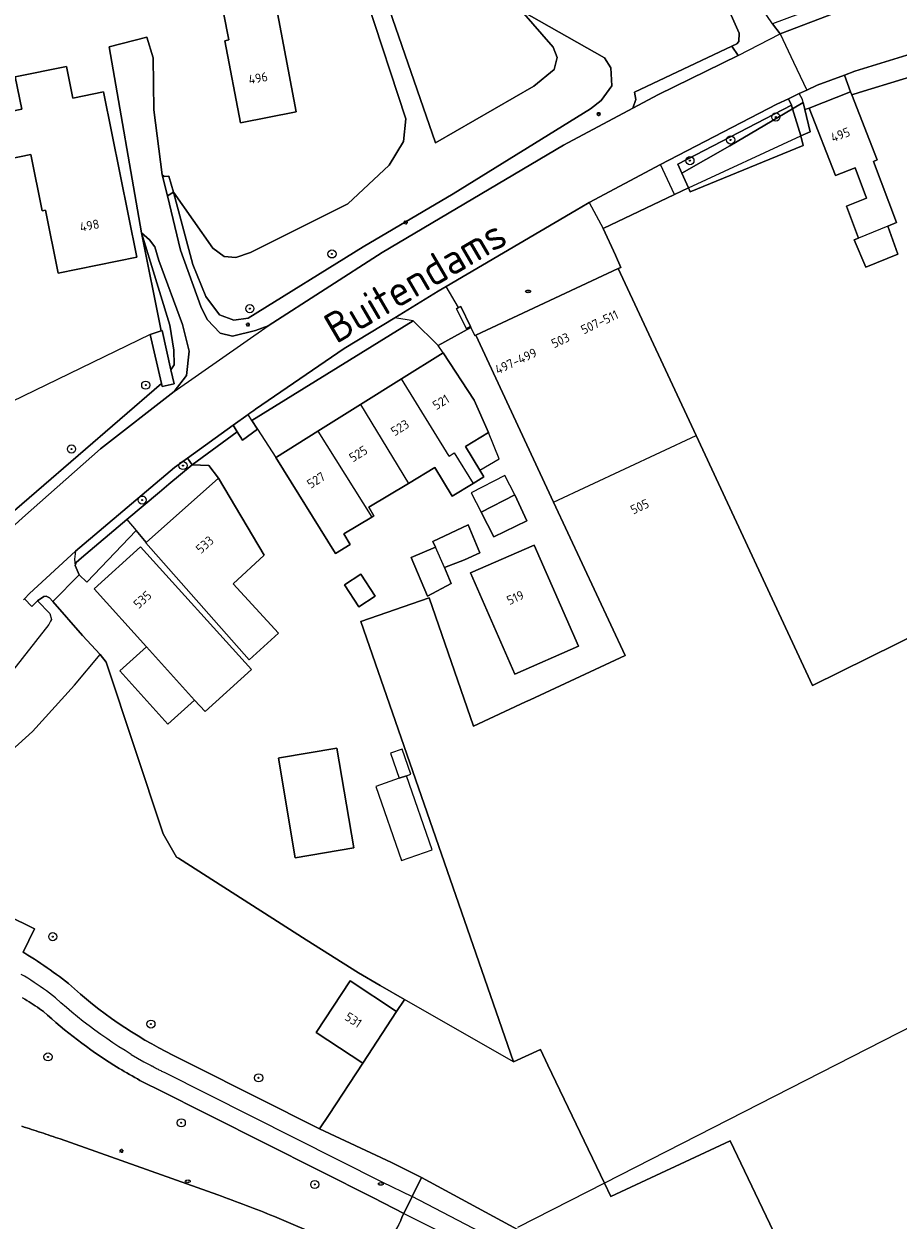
# Model space of a CAD drawing. Header units: metres. Extents: x 92650 to 117222, y 425801 to 461092.
# Tile 33 of 146: x 115026 to 115112, y 426235 to 426353. Entities that reach past the tile are written whole.
import ezdxf
from ezdxf.enums import TextEntityAlignment as Align

# ---------------------------------------------------------------- set-up
doc = ezdxf.new("R2010")
doc.units = ezdxf.units.M
doc.layers.get('0').update_dxf_attribs({"color": 253, "linetype": 'CONTINUOUS', "lineweight": 15})
for name, color, linetype, lineweight in [('B-WE-GR-BOOM-S', 253, 'CONTINUOUS', 15), ('B-WE-GW-TALUD_KRUIN-G', 253, 'CONTINUOUS', 15), ('B-WE-IE-MEUBILAIR-S', 253, 'CONTINUOUS', 15), ('B-WE-KW-KUNSTWERK_DUIKER-G', 253, 'CONTINUOUS', 15), ('B-WE-OG-BEBOUWING-GV', 253, 'CONTINUOUS', 15), ('B-WE-OG-BEBOUWING-T18', 253, 'CONTINUOUS', 15), ('B-WE-OG-BEBOUWING_LUIFEL-GV', 253, 'CONTINUOUS', 15), ('B-WE-OG-BEBOUWING_OVERBOUWING-GV', 253, 'CONTINUOUS', 15), ('B-WE-OG-TERREIN_BEGROEID-GV', 253, 'CONTINUOUS', 15), ('B-WE-OG-TERREIN_ERF-GV', 253, 'CONTINUOUS', 15), ('B-WE-OG-TOPOGRAFIE-T18', 7, 'CONTINUOUS', 15), ('B-WE-OG-WEG-GV', 253, 'CONTINUOUS', 15), ('B-WE-VH-GESLOTENVERHARDING-GV', 253, 'CONTINUOUS', 15), ('B-WE-VH-GESLOTENVERHARDING_ASFALT-GV', 253, 'CONTINUOUS', 15), ('B-WE-VH-OPENVERHARDING_BETONSTRAATSTEEN-GV', 253, 'CONTINUOUS', 15), ('B-WE-VH-OPENVERHARDING_STRAATBAKSTEEN-GV', 253, 'CONTINUOUS', 15), ('B-WE-VH-OPENVERHARDING_TEGEL-GV', 253, 'CONTINUOUS', 15)]:
    doc.layers.add(name, color=color, linetype=linetype, lineweight=lineweight)
doc.styles.add('NLCS-ISO', font='NLCS-ISO.ttf')
doc.styles.add('NLCS-ISO-M200-T18', font='NLCS-ISO.ttf', dxfattribs={"height": 0.36})

# ---------------------------------------------------------------- blocks, each defined once
blk = doc.blocks.new('SIE-MEUBILAIR_PAAL_LICHTMAST-SO')
for points in [[(-0.62, 0), (-1, 0)], [(-0.71, 0.71), (-0.44, 0.44)], [(0, 1), (0, 0.62)], [(0.44, 0.44), (0.71, 0.71)], [(1, 0), (0.62, 0)], [(-0.71, -0.71), (-0.44, -0.44)], [(0, -0.62), (0, -1)], [(0.44, -0.44), (0.71, -0.71)]]:
    blk.add_lwpolyline(points)
blk.add_circle((0, 0), 0.5)
blk = doc.blocks.new('SIE-MEUBILAIR_PUT_KOLK-SO')
blk.add_ellipse((0, 0), major_axis=(1.25, 0), ratio=0.54)
at = {"style": 'NLCS-ISO'}
blk.add_text('klk', height=0.75, dxfattribs=at).set_placement((0.03, 0), align=Align.MIDDLE_CENTER)
blk = doc.blocks.new('SGR-BOOM_GBKN-SO')
at = {"linetype": 'ByBlock', "lineweight": 18}
h = blk.add_hatch(color=0, dxfattribs=at)
h.dxf.hatch_style = 1
edge = h.paths.add_edge_path()
edge.add_arc((0, 0), 0.25, 0, 360)
at = {"color": 0, "linetype": 'ByBlock', "lineweight": 18}
for radius in [2, 0.25]:
    blk.add_circle((0, 0), radius, dxfattribs=at)
at = {"color": 0, "linetype": 'ByBlock', "lineweight": 18, "style": 'NLCS-ISO'}
blk.add_attdef('SOORT', (2.5, 0), '', height=1.5, dxfattribs=at)

msp = doc.modelspace()

# ---------------------------------------------------------------- linework, layer by layer
at = {"layer": 'B-WE-GW-TALUD_KRUIN-G', "transparency": 33554687, "flags": 128}
for points in [[(115041.026, 426336.075), (115042.933, 426328.945), (115044.207, 426325.769), (115045.575, 426323.962), (115046.982, 426323.43), (115048.411, 426323.644), (115059.728, 426330.673), (115068.612, 426335.912), (115082.146, 426344.292), (115083.211, 426345.084), (115084.266, 426346.556), (115084.164, 426348.304), (115083.536, 426349.297), (115075.335, 426353.938)], [(115040.779, 426318.55), (115041.089, 426319.055), (115041.057, 426320.5), (115040.658, 426322.967), (115037.889, 426332.046)], [(115064.682, 426323.369), (115048.754, 426313.559)], [(115007.4, 426318.324), (115007.25, 426317.437), (115006.993, 426316.565), (115006.779, 426315.838), (115007.177, 426314.568), (115009.931, 426308.807), (115012.814, 426303.576), (115014.888, 426301.42), (115016.658, 426301.08), (115020.322, 426300.996), (115021.943, 426301.635), (115023.393, 426302.995), (115039.853, 426317.212)], [(115042.883, 426309.194), (115040.577, 426307.266), (115039.664, 426306.502), (115036.423, 426303.792)], [(115036.423, 426303.792), (115031.942, 426300.026), (115031.431, 426299.545), (115031.339, 426299.249)], [(115027.607, 426295.773), (115028.837, 426294.538), (115028.992, 426293.946), (115028.904, 426293.768), (115028.737, 426293.431), (115021.757, 426284.604), (115020.502, 426282.626), (115018.326, 426279.517), (115019.032, 426277.771), (115020.893, 426272.524)]]:
    msp.add_lwpolyline(points, dxfattribs=at)
at = {"layer": 'B-WE-KW-KUNSTWERK_DUIKER-G', "transparency": 33554687, "flags": 128}
for points in [[(115118.617, 426256.268), (115083.534, 426238.379)], [(115083.534, 426238.379), (115074.97, 426234.013)]]:
    msp.add_lwpolyline(points, dxfattribs=at)
at = {"layer": 'B-WE-OG-BEBOUWING-GV', "transparency": 33554687, "flags": 128}
for points in [[(115045.478, 426356.284), (115046.472, 426351.092), (115046.084, 426350.987), (115047.636, 426342.892), (115053.127, 426343.968), (115050.635, 426357.223)], [(115029.66, 426328.07), (115037.43, 426329.64), (115034.14, 426345.95), (115031.11, 426345.34), (115030.48, 426348.46), (115025.42, 426347.442), (115026.06, 426344.26), (115023.82, 426343.8), (115024.72, 426339.31), (115026.97, 426339.77), (115028.09, 426334.21), (115028.41, 426334.28)], [(115111.469, 426332.72), (115108.571, 426331.53), (115108.168, 426331.361), (115109.303, 426328.656), (115112.461, 426329.939)], [(115070.838, 426321.973), (115078.511, 426305.514), (115092.563, 426312.064), (115084.89, 426328.523)], [(115048.509, 426289.962), (115051.381, 426292.6), (115046.917, 426297.461), (115049.967, 426300.262), (115045.471, 426307.86), (115038.323, 426301.527), (115038.29, 426301.498)], [(115074.7, 426306.24), (115071.375, 426304.502), (115072.632, 426302.095), (115075.87, 426303.65)], [(115038.372, 426291.245), (115043.118, 426285.998), (115044.148, 426284.859), (115048.729, 426289.002), (115037.776, 426301.111), (115033.196, 426296.968)], [(115067.75, 426299.05), (115066.871, 426301.064), (115064.486, 426300.06), (115066.088, 426296.252), (115068.409, 426297.481)], [(115070.311, 426298.521), (115074.687, 426288.553), (115080.957, 426291.306), (115076.589, 426301.255)], [(115059.522, 426298.417), (115057.911, 426297.368), (115059.323, 426295.199), (115060.934, 426296.248)], [(115051.47, 426280.29), (115051.38, 426280.28), (115053.04, 426270.44), (115058.81, 426271.42), (115057.15, 426281.25)], [(115063.037, 426255.298), (115058.444, 426258.311), (115055.107, 426253.225), (115059.7, 426250.211)]]:
    msp.add_lwpolyline(points, close=True, dxfattribs=at)
for points in [[(115111.469, 426332.72), (115112.329, 426333.073), (115110.066, 426339.094), (115110.431, 426339.237), (115107.919, 426345.653), (115107.804, 426345.947), (115103.716, 426344.347), (115106.315, 426337.707), (115108.26, 426338.469), (115109.381, 426335.486), (115107.41, 426334.686), (115108.571, 426331.53)], [(115068.22, 426310.05), (115068.72, 426310.35), (115070.592, 426307.357), (115071.647, 426307.99), (115071.251, 426308.652), (115069.842, 426311.004), (115072.111, 426312.364), (115070.682, 426315.552), (115067.617, 426320.215), (115063.53, 426317.66)], [(115068.22, 426310.05), (115063.53, 426317.66), (115059.462, 426315.117), (115064.199, 426307.342), (115066.818, 426308.911), (115068.5, 426306.104), (115070.592, 426307.357)], [(115059.462, 426315.117), (115055.279, 426312.502), (115060.58, 426304.02), (115060.798, 426304.151), (115060.289, 426305), (115064.199, 426307.342)], [(115055.279, 426312.502), (115051.177, 426309.938), (115051.109, 426309.895), (115057.015, 426300.448), (115058.467, 426301.318), (115057.834, 426302.375), (115060.58, 426304.02)], [(115169.333, 426219.088), (115128.361, 426235.389), (115121.542, 426250), (115118.617, 426256.268), (115117.915, 426257.772), (115133.987, 426278.566), (115127.091, 426287.456), (115115.148, 426292.904), (115104.05, 426287.425), (115092.563, 426312.064)], [(115078.511, 426305.514), (115085.561, 426290.391), (115076.195, 426286.021), (115075.745, 426285.812), (115070.623, 426283.43), (115066.248, 426296.061), (115059.516, 426293.729), (115074.553, 426250.319), (115077.209, 426251.554), (115077.955, 426250), (115083.534, 426238.379), (115084.167, 426237.06), (115095.922, 426242.548), (115104.07, 426225.503)], [(115067.75, 426299.05), (115069.74, 426299.82), (115071.24, 426300.51), (115070.1, 426303.26), (115066.62, 426301.64), (115066.871, 426301.064)]]:
    msp.add_lwpolyline(points, dxfattribs=at)
at = {"layer": 'B-WE-OG-BEBOUWING_LUIFEL-GV', "transparency": 33554687, "flags": 128}
for points in [[(115072.111, 426312.364), (115069.842, 426311.004), (115071.251, 426308.652), (115073.137, 426309.781)], [(115070.378, 426306.409), (115071.375, 426304.502), (115074.7, 426306.24), (115073.703, 426308.147)], [(115035.74, 426288.865), (115040.486, 426283.617), (115043.118, 426285.998), (115038.372, 426291.245)], [(115063.286, 426278.281), (115064.005, 426278.531), (115064.43, 426278.678), (115063.568, 426281.156), (115062.424, 426280.759)]]:
    msp.add_lwpolyline(points, close=True, dxfattribs=at)
at = {"layer": 'B-WE-OG-BEBOUWING_OVERBOUWING-GV', "transparency": 33554687, "flags": 128}
msp.add_lwpolyline([(115063.286, 426278.281), (115060.993, 426277.482), (115063.533, 426270.188), (115066.546, 426271.237), (115064.005, 426278.531)], close=True, dxfattribs=at)
at = {"layer": 'B-WE-OG-TERREIN_BEGROEID-GV', "transparency": 33554687, "flags": 128}
for points in [[(115060.094, 426355.037), (115063.931, 426343.28), (115063.7, 426341.046), (115062.285, 426338.74), (115058.212, 426334.924), (115048.634, 426330.123), (115047.186, 426329.607), (115046.02, 426329.729), (115044.91, 426330.529), (115041.026, 426336.075), (115042.933, 426328.945), (115044.207, 426325.769), (115045.575, 426323.962), (115046.982, 426323.43), (115048.411, 426323.644), (115059.728, 426330.673), (115068.612, 426335.912), (115082.146, 426344.292), (115083.211, 426345.084), (115084.266, 426346.556), (115084.164, 426348.304), (115083.536, 426349.297), (115075.335, 426353.938), (115078.468, 426350.345), (115078.876, 426349.328), (115078.565, 426348.164), (115076.579, 426346.52), (115066.858, 426340.912), (115061.747, 426355.794)], [(115091.827, 426336.49), (115091.992, 426336.082), (115103.133, 426340.651), (115102.903, 426341.612)], [(115036.423, 426303.792), (115031.942, 426300.026), (115031.431, 426299.545), (115031.339, 426299.249), (115031.713, 426298.341), (115032.479, 426297.612), (115037.354, 426302.722)], [(115027.607, 426295.773), (115027.06, 426295.228), (115026.321, 426295.97), (115026.237, 426295.885)], [(115021.69, 426266.214), (115027.319, 426263.431), (115026.198, 426261.144), (115026.358, 426261.046), (115026.678, 426260.848), (115026.995, 426260.647), (115027.312, 426260.444), (115027.626, 426260.238), (115027.939, 426260.03), (115028.25, 426259.819), (115028.559, 426259.606), (115028.867, 426259.39), (115029.173, 426259.172), (115029.477, 426258.951), (115029.78, 426258.728), (115030.08, 426258.502), (115030.379, 426258.274), (115030.676, 426258.044), (115031.257, 426257.52), (115031.847, 426257.007), (115032.446, 426256.504), (115033.054, 426256.012), (115033.67, 426255.531), (115034.295, 426255.061), (115034.929, 426254.602), (115035.57, 426254.154), (115036.219, 426253.718), (115036.876, 426253.293), (115037.54, 426252.88), (115038.211, 426252.479), (115038.89, 426252.09), (115039.575, 426251.713), (115040.267, 426251.348), (115040.965, 426250.996), (115042.948, 426250), (115055.444, 426243.723), (115056.382, 426245.152), (115059.7, 426250.211), (115055.107, 426253.225), (115058.444, 426258.311), (115063.037, 426255.298), (115063.765, 426256.407), (115063.815, 426256.484), (115061.41, 426257.864), (115059.261, 426259.098), (115054.131, 426262.368), (115041.52, 426270.406), (115041.338, 426270.522), (115040.019, 426272.817), (115034.379, 426289.737), (115033.808, 426290.487)], [(115063.464, 426234.71), (115063.615, 426235.145), (115063.738, 426235.387), (115060.768, 426236.908), (115039.309, 426247.687), (115039.043, 426247.819), (115038.778, 426247.953), (115038.514, 426248.089), (115038.251, 426248.227), (115037.989, 426248.365), (115037.727, 426248.506), (115037.467, 426248.648), (115037.207, 426248.792), (115036.948, 426248.938), (115036.69, 426249.085), (115036.433, 426249.233), (115036.177, 426249.383), (115035.922, 426249.535), (115035.668, 426249.689), (115035.414, 426249.843), (115035.162, 426250), (115034.7, 426250.292), (115034.242, 426250.59), (115033.787, 426250.892), (115033.335, 426251.2), (115032.887, 426251.513), (115032.443, 426251.831), (115032.002, 426252.154), (115031.565, 426252.483), (115031.132, 426252.816), (115030.703, 426253.154), (115030.278, 426253.497), (115029.856, 426253.845), (115029.439, 426254.198), (115029.025, 426254.555), (115028.616, 426254.917), (115028.211, 426255.284), (115028.01, 426255.425), (115027.807, 426255.565), (115027.604, 426255.704), (115027.4, 426255.841), (115027.194, 426255.976), (115026.988, 426256.11), (115026.781, 426256.242), (115026.572, 426256.373), (115026.363, 426256.502), (115026.153, 426256.63)], [(115026.069, 426243.973), (115026.307, 426243.898), (115026.783, 426243.746), (115027.02, 426243.67), (115027.258, 426243.593), (115027.495, 426243.516), (115027.733, 426243.439), (115027.97, 426243.361), (115028.207, 426243.283), (115028.444, 426243.204), (115028.681, 426243.125), (115028.917, 426243.046), (115029.154, 426242.966), (115029.39, 426242.886), (115029.627, 426242.806), (115029.863, 426242.725), (115042.344, 426238.318), (115045.402, 426237.214), (115045.753, 426237.087), (115046.105, 426236.959), (115046.455, 426236.831), (115046.806, 426236.701), (115047.156, 426236.571), (115047.506, 426236.439), (115047.855, 426236.307), (115048.204, 426236.174), (115048.553, 426236.04), (115048.902, 426235.905), (115049.25, 426235.769), (115049.597, 426235.632), (115049.945, 426235.495), (115050.292, 426235.357), (115050.639, 426235.217), (115050.985, 426235.077), (115056.001, 426232.941)]]:
    msp.add_lwpolyline(points, dxfattribs=at)
for points in [[(115091.167, 426337.945), (115091.827, 426336.49), (115102.903, 426341.612), (115102.079, 426344.275), (115095.902, 426340.632)], [(115039.815, 426322.392), (115039.914, 426322.425), (115040.779, 426318.55), (115041.089, 426319.055), (115041.057, 426320.5), (115040.658, 426322.967), (115037.889, 426332.046)], [(115039.664, 426306.502), (115036.423, 426303.792), (115037.354, 426302.722), (115038.323, 426301.527), (115045.471, 426307.86), (115044.506, 426309.126), (115042.883, 426309.194), (115040.577, 426307.266)], [(115028.904, 426293.768), (115028.737, 426293.431), (115021.757, 426284.604), (115020.502, 426282.626), (115018.326, 426279.517), (115019.032, 426277.771), (115020.893, 426272.524), (115020.968, 426274.53), (115021.258, 426277.262), (115021.921, 426278.243), (115027.12, 426282.883), (115031.265, 426287.456), (115033.808, 426290.487), (115032.072, 426292.349), (115029.126, 426295.706), (115028.812, 426296.064), (115028.486, 426296.238), (115028.24, 426296.218), (115027.607, 426295.773), (115028.837, 426294.538), (115028.992, 426293.946)]]:
    msp.add_lwpolyline(points, close=True, dxfattribs=at)
at = {"layer": 'B-WE-OG-TERREIN_ERF-GV', "transparency": 33554687, "flags": 128}
for points in [[(115050.635, 426357.223), (115053.127, 426343.968), (115047.636, 426342.892), (115046.084, 426350.987), (115046.472, 426351.092), (115045.478, 426356.284)], [(115029.66, 426328.07), (115028.41, 426334.28), (115028.09, 426334.21), (115026.97, 426339.77), (115024.72, 426339.31), (115023.82, 426343.8), (115026.06, 426344.26), (115025.42, 426347.442), (115030.48, 426348.46), (115031.11, 426345.34), (115034.14, 426345.95), (115037.43, 426329.64)], [(115069.915, 426322.601), (115070.322, 426322.804), (115069.358, 426324.784), (115069.146, 426324.678), (115068.93, 426324.57)], [(115067.123, 426320.958), (115064.682, 426323.369), (115048.754, 426313.559), (115049.313, 426312.689), (115051.109, 426309.895), (115051.177, 426309.938), (115055.279, 426312.502), (115059.462, 426315.117), (115063.53, 426317.66), (115067.617, 426320.215)], [(115023.393, 426302.995), (115039.853, 426317.212), (115038.733, 426322.029), (115025.052, 426315.395), (115021.032, 426311.788), (115020.761, 426311.619), (115014.041, 426307.432), (115007.4, 426318.324), (115007.25, 426317.437), (115006.993, 426316.565), (115006.779, 426315.838), (115007.177, 426314.568), (115009.931, 426308.807), (115012.814, 426303.576), (115014.888, 426301.42), (115016.658, 426301.08), (115020.322, 426300.996), (115021.943, 426301.635)], [(115071.375, 426304.502), (115074.7, 426306.24), (115075.87, 426303.65), (115072.632, 426302.095)], [(115066.62, 426301.64), (115070.1, 426303.26), (115071.24, 426300.51), (115069.74, 426299.82), (115067.75, 426299.05), (115068.409, 426297.481), (115066.088, 426296.252), (115064.486, 426300.06), (115066.871, 426301.064)], [(115043.118, 426285.998), (115038.372, 426291.245), (115033.196, 426296.968), (115037.776, 426301.111), (115048.729, 426289.002), (115044.148, 426284.859)], [(115074.687, 426288.553), (115070.311, 426298.521), (115076.589, 426301.255), (115080.957, 426291.306)], [(115059.522, 426298.417), (115060.934, 426296.248), (115059.323, 426295.199), (115057.911, 426297.368)], [(115051.47, 426280.29), (115057.15, 426281.25), (115058.81, 426271.42), (115053.04, 426270.44), (115051.38, 426280.28)], [(115062.525, 426240.407), (115065.503, 426238.919), (115078.124, 426232.105), (115104.522, 426224.558), (115104.07, 426225.503), (115095.922, 426242.548), (115084.167, 426237.06), (115083.534, 426238.379), (115077.955, 426250), (115077.209, 426251.554), (115074.553, 426250.319), (115063.815, 426256.484), (115063.765, 426256.407), (115063.037, 426255.298), (115059.7, 426250.211), (115056.382, 426245.152), (115055.444, 426243.723)]]:
    msp.add_lwpolyline(points, close=True, dxfattribs=at)
for points in [[(115061.747, 426355.794), (115066.858, 426340.912), (115076.579, 426346.52), (115078.565, 426348.164), (115078.876, 426349.328), (115078.468, 426350.345), (115075.335, 426353.938), (115083.536, 426349.297), (115084.164, 426348.304), (115084.266, 426346.556), (115083.211, 426345.084), (115082.146, 426344.292), (115068.612, 426335.912), (115059.728, 426330.673), (115048.411, 426323.644), (115046.982, 426323.43), (115045.575, 426323.962), (115044.207, 426325.769), (115042.933, 426328.945), (115041.026, 426336.075), (115044.91, 426330.529), (115046.02, 426329.729), (115047.186, 426329.607), (115048.634, 426330.123), (115058.212, 426334.924), (115062.285, 426338.74), (115063.7, 426341.046), (115063.931, 426343.28), (115060.094, 426355.037)], [(115039.925, 426337.776), (115040.102, 426337.616), (115040.568, 426337.655), (115041.026, 426336.075), (115040.456, 426335.698), (115041.73, 426330.335), (115043.717, 426324.794), (115044.353, 426323.497), (115045.62, 426322.167), (115046.836, 426321.861), (115049.108, 426322.436), (115050.379, 426322.88), (115061.598, 426330.124), (115079.49, 426340.692), (115086.321, 426344.335), (115086.611, 426345.203), (115086.51, 426345.926), (115096.102, 426350.462), (115096.59, 426350.698), (115096.785, 426350.899), (115096.833, 426351.737), (115095.889, 426353.798)], [(115038.733, 426322.029), (115039.815, 426322.392), (115037.889, 426332.046), (115034.694, 426350.4), (115038.395, 426351.345), (115039.015, 426349.295), (115039.081, 426344.194), (115039.925, 426337.776)], [(115121.574, 426349.83), (115108.645, 426345.88), (115107.919, 426345.653), (115110.431, 426339.237), (115110.066, 426339.094), (115112.329, 426333.073), (115111.469, 426332.72), (115112.461, 426329.939), (115109.303, 426328.656), (115108.168, 426331.361), (115108.571, 426331.53), (115107.41, 426334.686), (115109.381, 426335.486), (115108.26, 426338.469), (115106.315, 426337.707), (115103.716, 426344.347), (115103.287, 426344.206), (115103.817, 426341.995), (115102.903, 426341.612), (115103.133, 426340.651), (115091.992, 426336.082), (115091.827, 426336.49), (115090.436, 426335.831), (115083.391, 426332.495), (115084.636, 426329.848), (115085.154, 426328.646), (115084.89, 426328.523)], [(115084.89, 426328.523), (115092.563, 426312.064), (115104.05, 426287.425), (115115.148, 426292.904), (115127.091, 426287.456), (115133.987, 426278.566), (115117.915, 426257.772), (115118.617, 426256.268), (115121.542, 426250), (115128.361, 426235.389), (115169.333, 426219.088), (115178.52, 426215.362)], [(115074.553, 426250.319), (115059.516, 426293.729), (115066.248, 426296.061), (115070.623, 426283.43), (115075.745, 426285.812), (115076.195, 426286.021), (115085.561, 426290.391), (115078.511, 426305.514), (115070.838, 426321.973), (115070.747, 426321.93), (115070.362, 426322.72), (115067.123, 426320.958)], [(115067.617, 426320.215), (115070.682, 426315.552), (115072.111, 426312.364), (115069.842, 426311.004), (115071.251, 426308.652), (115071.647, 426307.99), (115070.592, 426307.357), (115068.5, 426306.104), (115066.818, 426308.911), (115064.199, 426307.342), (115060.289, 426305), (115060.798, 426304.151), (115060.58, 426304.02), (115057.834, 426302.375), (115058.467, 426301.318), (115057.015, 426300.448), (115051.109, 426309.895)], [(115049.313, 426312.689), (115047.845, 426311.601), (115047.312, 426312.435), (115042.883, 426309.194), (115044.506, 426309.126), (115045.471, 426307.86), (115049.967, 426300.262), (115046.917, 426297.461), (115051.381, 426292.6), (115048.509, 426289.962), (115038.29, 426301.498), (115038.323, 426301.527), (115037.354, 426302.722), (115032.479, 426297.612), (115031.713, 426298.341), (115029.126, 426295.706), (115032.072, 426292.349), (115033.808, 426290.487), (115034.379, 426289.737), (115040.019, 426272.817), (115041.338, 426270.522), (115041.52, 426270.406), (115054.131, 426262.368), (115059.261, 426259.098), (115061.41, 426257.864), (115063.815, 426256.484)]]:
    msp.add_lwpolyline(points, dxfattribs=at)
at = {"layer": 'B-WE-OG-WEG-GV', "transparency": 33554687, "flags": 128}
for points in [[(115091.167, 426337.945), (115095.902, 426340.632), (115102.079, 426344.275), (115101.969, 426344.629), (115090.763, 426338.834)], [(115040.568, 426337.655), (115040.102, 426337.616), (115039.925, 426337.776), (115040.456, 426335.698), (115041.026, 426336.075)]]:
    msp.add_lwpolyline(points, close=True, dxfattribs=at)
msp.add_lwpolyline([(115026.126, 426303.962), (115033.836, 426310.757), (115041.096, 426316.403), (115042.321, 426317.992), (115042.569, 426320.373), (115041.904, 426323.007), (115039.575, 426329.313), (115039.179, 426330.679), (115038.676, 426331.377), (115037.889, 426332.046), (115040.658, 426322.967), (115041.057, 426320.5), (115041.089, 426319.055), (115040.779, 426318.55), (115041.085, 426317.179), (115039.927, 426316.892), (115039.853, 426317.212), (115023.393, 426302.995)], dxfattribs=at)
at = {"layer": 'B-WE-VH-GESLOTENVERHARDING-GV', "transparency": 33554687, "flags": 128}
msp.add_lwpolyline([(115103.123, 426344.89), (115103.287, 426344.206), (115103.716, 426344.347), (115107.804, 426345.947), (115107.206, 426347.611), (115104.501, 426346.611), (115103.476, 426346.124), (115102.747, 426345.778)], dxfattribs=at)
msp.add_lwpolyline([(115101.969, 426344.629), (115102.079, 426344.275), (115103.123, 426344.89), (115103.049, 426345.201), (115102.747, 426345.778), (115101.667, 426345.265)], close=True, dxfattribs=at)
at = {"layer": 'B-WE-VH-GESLOTENVERHARDING_ASFALT-GV', "transparency": 33554687, "flags": 128}
for points in [[(115096.833, 426351.737), (115096.785, 426350.899), (115096.59, 426350.698), (115096.102, 426350.462), (115096.712, 426349.543), (115100.847, 426351.659), (115100.111, 426352.66), (115097.934, 426355.861), (115093.94, 426363.18), (115090.049, 426369.785), (115089.927, 426370.027), (115085.241, 426379.298), (115081.562, 426389.321), (115080.665, 426392.954), (115079.266, 426398.394), (115076.359, 426416.472), (115074.781, 426425.89), (115073.312, 426425.946), (115069.988, 426425.283), (115071.085, 426417.103), (115072.341, 426408.977), (115073.529, 426404.313), (115074.926, 426398.831)], [(115075.527, 426397.784), (115078.478, 426389.592), (115081.108, 426382.784), (115084.277, 426374.55), (115086.953, 426369.462), (115090.627, 426363.124), (115095.889, 426353.798), (115096.833, 426351.737)], [(115106.92, 426353.971), (115100.847, 426351.659), (115102.161, 426348.892), (115103.476, 426346.124), (115104.501, 426346.611), (115107.206, 426347.611), (115108.232, 426347.99), (115115.048, 426350.109), (115124.956, 426352.666)], [(115096.712, 426349.543), (115088.857, 426345.687), (115086.321, 426344.335), (115079.49, 426340.692), (115061.598, 426330.124), (115050.379, 426322.88)], [(115026.237, 426295.885), (115026.321, 426295.97), (115026.829, 426296.484), (115031.356, 426300.659), (115041.121, 426308.918), (115042.413, 426309.847), (115046.902, 426313.077), (115048.381, 426314.14), (115048.572, 426314.278), (115048.964, 426314.546), (115049.127, 426314.658), (115057.877, 426320.651), (115062.853, 426323.69), (115067.148, 426326.313), (115067.918, 426326.764), (115080.74, 426334.283), (115081.87, 426334.946), (115082.023, 426335.028), (115089.059, 426338.783), (115100.545, 426344.733), (115101.667, 426345.265), (115102.747, 426345.778), (115103.476, 426346.124)], [(115041.096, 426316.403), (115033.836, 426310.757), (115026.126, 426303.962), (115021.715, 426299.947), (115021.737, 426299.912), (115021.784, 426299.808), (115021.85, 426299.582), (115021.861, 426299.283), (115021.79, 426298.992), (115021.705, 426298.82), (115021.544, 426298.616), (115021.389, 426298.492), (115021.189, 426298.378), (115020.829, 426298.303), (115020.443, 426298.347), (115020.222, 426298.448), (115020.132, 426298.506), (115019.773, 426298.179), (115017.194, 426295.503), (115014.554, 426292.628), (115011.968, 426289.803), (115011.071, 426288.823), (115007.008, 426283.949), (115006.629, 426283.64)], [(115056.001, 426232.941), (115050.985, 426235.077), (115050.639, 426235.217), (115050.292, 426235.357), (115049.945, 426235.495), (115049.597, 426235.632), (115049.25, 426235.769), (115048.902, 426235.905), (115048.553, 426236.04), (115048.204, 426236.174), (115047.855, 426236.307), (115047.506, 426236.439), (115047.156, 426236.571), (115046.806, 426236.701), (115046.455, 426236.831), (115046.105, 426236.959), (115045.753, 426237.087), (115045.402, 426237.214), (115042.344, 426238.318), (115029.863, 426242.725), (115029.627, 426242.806), (115029.39, 426242.886), (115029.154, 426242.966), (115028.917, 426243.046), (115028.681, 426243.125), (115028.444, 426243.204), (115028.207, 426243.283), (115027.97, 426243.361), (115027.733, 426243.439), (115027.495, 426243.516), (115027.258, 426243.593), (115027.02, 426243.67), (115026.783, 426243.746), (115026.307, 426243.898), (115026.069, 426243.973)], [(115077.275, 426230.407), (115078.124, 426232.105), (115065.503, 426238.919), (115064.609, 426237.13), (115064.578, 426237.067)], [(115063.738, 426235.387), (115063.615, 426235.145), (115063.464, 426234.71), (115063.27, 426234.293), (115063.033, 426233.897), (115062.758, 426233.528), (115062.447, 426233.189), (115062.102, 426232.884), (115061.728, 426232.615), (115061.329, 426232.386), (115060.908, 426232.199), (115060.47, 426232.056), (115060.02, 426231.958), (115059.563, 426231.907), (115059.102, 426231.903), (115058.644, 426231.945), (115058.192, 426232.035), (115057.752, 426232.17), (115057.285, 426232.37), (115063.398, 426229.389), (115064.684, 426228.768), (115079.245, 426221.712)]]:
    msp.add_lwpolyline(points, dxfattribs=at)
for points in [[(115040.456, 426335.698), (115039.925, 426337.776), (115039.081, 426344.194), (115039.015, 426349.295), (115038.395, 426351.345), (115034.694, 426350.4), (115037.889, 426332.046), (115038.676, 426331.377), (115039.179, 426330.679), (115039.575, 426329.313), (115041.904, 426323.007), (115042.569, 426320.373), (115042.321, 426317.992), (115041.096, 426316.403), (115050.379, 426322.88), (115049.108, 426322.436), (115046.836, 426321.861), (115045.62, 426322.167), (115044.353, 426323.497), (115043.717, 426324.794), (115041.73, 426330.335)], [(115077.275, 426230.407), (115064.578, 426237.067), (115063.738, 426235.387), (115076.554, 426228.936)]]:
    msp.add_lwpolyline(points, close=True, dxfattribs=at)
at = {"layer": 'B-WE-VH-OPENVERHARDING_BETONSTRAATSTEEN-GV', "transparency": 33554687, "flags": 128}
for points in [[(115141.841, 426363.271), (115140.682, 426363.155), (115129.503, 426360.728), (115121.405, 426358.747), (115120.197, 426358.574), (115110.636, 426356.083), (115110.157, 426356.345), (115109.532, 426356.686), (115104.596, 426355.288), (115104.034, 426355.129), (115102.987, 426354.832), (115102.859, 426354.356), (115102.661, 426353.621), (115100.111, 426352.66), (115100.847, 426351.659), (115106.92, 426353.971), (115113.593, 426355.921), (115126.795, 426359.416), (115135.82, 426361.396), (115141.94, 426362.592)], [(115137.264, 426355.384), (115132.432, 426354.412), (115124.956, 426352.666), (115115.048, 426350.109), (115108.232, 426347.99), (115107.206, 426347.611), (115107.804, 426345.947), (115107.919, 426345.653), (115108.645, 426345.88), (115121.574, 426349.83), (115130.775, 426352.121), (115131.438, 426352.978), (115132.062, 426353.265), (115132.662, 426353.382), (115133.114, 426353.272), (115133.504, 426352.927), (115134.799, 426353.155), (115137.235, 426353.584), (115137.435, 426354.535)], [(115090.436, 426335.831), (115091.827, 426336.49), (115091.167, 426337.945), (115090.763, 426338.834), (115101.969, 426344.629), (115101.667, 426345.265), (115100.545, 426344.733), (115089.059, 426338.783)], [(115082.023, 426335.028), (115081.87, 426334.946), (115080.74, 426334.283), (115067.918, 426326.764)], [(115069.146, 426324.678), (115069.358, 426324.784), (115070.322, 426322.804), (115070.362, 426322.72), (115070.747, 426321.93), (115070.838, 426321.973), (115084.89, 426328.523), (115085.154, 426328.646), (115084.636, 426329.848), (115083.391, 426332.495)], [(115070.322, 426322.804), (115069.915, 426322.601), (115068.93, 426324.57), (115069.146, 426324.678), (115067.918, 426326.764), (115067.148, 426326.313), (115062.853, 426323.69)], [(115048.754, 426313.559), (115064.682, 426323.369), (115062.853, 426323.69), (115057.877, 426320.651), (115049.127, 426314.658), (115048.964, 426314.546), (115048.572, 426314.278), (115048.381, 426314.14)], [(115064.682, 426323.369), (115067.123, 426320.958), (115070.362, 426322.72)], [(115031.356, 426300.659), (115026.829, 426296.484), (115026.321, 426295.97), (115027.06, 426295.228), (115027.607, 426295.773), (115028.24, 426296.218), (115028.486, 426296.238), (115028.812, 426296.064), (115029.126, 426295.706), (115031.713, 426298.341), (115031.339, 426299.249)]]:
    msp.add_lwpolyline(points, dxfattribs=at)
for points in [[(115086.51, 426345.926), (115086.611, 426345.203), (115086.321, 426344.335), (115088.857, 426345.687), (115096.712, 426349.543), (115096.102, 426350.462)], [(115089.059, 426338.783), (115082.023, 426335.028), (115083.391, 426332.495), (115090.436, 426335.831)], [(115046.902, 426313.077), (115047.312, 426312.435), (115047.845, 426311.601), (115049.313, 426312.689), (115048.754, 426313.559), (115048.381, 426314.14)], [(115041.121, 426308.918), (115031.356, 426300.659), (115031.276, 426299.891), (115031.339, 426299.249), (115031.431, 426299.545), (115031.942, 426300.026), (115036.423, 426303.792), (115039.664, 426306.502), (115040.577, 426307.266), (115042.883, 426309.194), (115042.413, 426309.847)]]:
    msp.add_lwpolyline(points, close=True, dxfattribs=at)
at = {"layer": 'B-WE-VH-OPENVERHARDING_STRAATBAKSTEEN-GV', "transparency": 33554687, "flags": 128}
msp.add_lwpolyline([(115047.312, 426312.435), (115046.902, 426313.077), (115042.413, 426309.847), (115042.883, 426309.194)], close=True, dxfattribs=at)
at = {"layer": 'B-WE-VH-OPENVERHARDING_TEGEL-GV', "transparency": 33554687, "flags": 128}
for points in [[(115102.903, 426341.612), (115103.817, 426341.995), (115103.287, 426344.206), (115103.123, 426344.89), (115102.079, 426344.275)], [(115038.733, 426322.029), (115039.853, 426317.212), (115039.927, 426316.892), (115041.085, 426317.179), (115040.779, 426318.55), (115039.914, 426322.425), (115039.815, 426322.392)]]:
    msp.add_lwpolyline(points, close=True, dxfattribs=at)
for points in [[(115039.087, 426249.82), (115039.172, 426249.776), (115039.257, 426249.731), (115039.342, 426249.687), (115039.427, 426249.643), (115039.512, 426249.599), (115039.598, 426249.556), (115039.683, 426249.512), (115039.769, 426249.469), (115039.854, 426249.426), (115039.94, 426249.383), (115040.026, 426249.34), (115040.112, 426249.298), (115061.576, 426238.516), (115064.578, 426237.067), (115064.609, 426237.13), (115065.503, 426238.919), (115062.525, 426240.407), (115055.444, 426243.723), (115042.948, 426250), (115040.965, 426250.996), (115040.267, 426251.348), (115039.575, 426251.713), (115038.89, 426252.09), (115038.211, 426252.479), (115037.54, 426252.88), (115036.876, 426253.293), (115036.219, 426253.718), (115035.57, 426254.154), (115034.929, 426254.602), (115034.295, 426255.061), (115033.67, 426255.531), (115033.054, 426256.012), (115032.446, 426256.504), (115031.847, 426257.007), (115031.257, 426257.52), (115030.676, 426258.044), (115030.379, 426258.274), (115030.08, 426258.502), (115029.78, 426258.728), (115029.477, 426258.951), (115029.173, 426259.172), (115028.867, 426259.39), (115028.559, 426259.606), (115028.25, 426259.819), (115027.939, 426260.03), (115027.626, 426260.238), (115027.312, 426260.444), (115026.995, 426260.647), (115026.678, 426260.848), (115026.358, 426261.046), (115026.198, 426261.144), (115027.319, 426263.431), (115021.69, 426266.214)], [(115036.871, 426251.064), (115036.257, 426251.438), (115035.649, 426251.822), (115035.047, 426252.215), (115034.451, 426252.617), (115033.861, 426253.029), (115033.278, 426253.45), (115032.702, 426253.88), (115032.132, 426254.319), (115031.57, 426254.766), (115031.014, 426255.223), (115030.466, 426255.688), (115029.925, 426256.162), (115029.391, 426256.644), (115029.097, 426256.871), (115028.8, 426257.095), (115028.5, 426257.316), (115028.198, 426257.533), (115027.894, 426257.746), (115027.587, 426257.956), (115027.278, 426258.163), (115026.966, 426258.366), (115026.652, 426258.565), (115026.336, 426258.761), (115026.018, 426258.953)], [(115026.153, 426256.63), (115026.363, 426256.502), (115026.572, 426256.373), (115026.781, 426256.242), (115026.988, 426256.11), (115027.194, 426255.976), (115027.4, 426255.841), (115027.604, 426255.704), (115027.807, 426255.565), (115028.01, 426255.425), (115028.211, 426255.284), (115028.616, 426254.917), (115029.025, 426254.555), (115029.439, 426254.198), (115029.856, 426253.845), (115030.278, 426253.497), (115030.703, 426253.154), (115031.132, 426252.816), (115031.565, 426252.483), (115032.002, 426252.154), (115032.443, 426251.831), (115032.887, 426251.513), (115033.335, 426251.2), (115033.787, 426250.892), (115034.242, 426250.59), (115034.7, 426250.292), (115035.162, 426250), (115035.414, 426249.843), (115035.668, 426249.689), (115035.922, 426249.535), (115036.177, 426249.383), (115036.433, 426249.233), (115036.69, 426249.085), (115036.948, 426248.938), (115037.207, 426248.792), (115037.467, 426248.648), (115037.727, 426248.506), (115037.989, 426248.365), (115038.251, 426248.227), (115038.514, 426248.089), (115038.778, 426247.953), (115039.043, 426247.819), (115039.309, 426247.687), (115060.768, 426236.908), (115063.738, 426235.387), (115064.578, 426237.067)], [(115036.871, 426251.064), (115037.491, 426250.699), (115038.117, 426250.345), (115038.748, 426250), (115038.833, 426249.955), (115038.917, 426249.91)], [(115039.087, 426249.82), (115038.917, 426249.91)]]:
    msp.add_lwpolyline(points, dxfattribs=at)

# ---------------------------------------------------------------- block references
at = {"layer": 'B-WE-GR-BOOM-S', "transparency": 33554687, "xscale": 0.2, "yscale": 0.2, "zscale": 0.2}
for p in [(115100.433, 426343.47), (115095.975, 426341.206), (115091.963, 426339.168), (115056.659, 426329.973), (115048.566, 426324.58), (115038.293, 426317.037), (115030.975, 426310.741), (115041.968, 426309.108), (115037.934, 426305.71), (115029.123, 426262.667), (115038.806, 426254.051), (115028.655, 426250.815), (115049.426, 426248.753), (115041.798, 426244.319), (115054.965, 426238.24)]:
    msp.add_blockref('SGR-BOOM_GBKN-SO', p, dxfattribs=at)
at = {"layer": 'B-WE-IE-MEUBILAIR-S', "transparency": 33554687, "xscale": 0.2, "yscale": 0.2, "zscale": 0.2}
for name, p in [('SIE-MEUBILAIR_PAAL_LICHTMAST-SO', (115082.959, 426343.765)), ('SIE-MEUBILAIR_PAAL_LICHTMAST-SO', (115063.928, 426333.081)), ('SIE-MEUBILAIR_PUT_KOLK-SO', (115076.003, 426326.282)), ('SIE-MEUBILAIR_PAAL_LICHTMAST-SO', (115048.372, 426323.016)), ('SIE-MEUBILAIR_PAAL_LICHTMAST-SO', (115035.891, 426241.562)), ('SIE-MEUBILAIR_PUT_KOLK-SO', (115042.429, 426238.553)), ('SIE-MEUBILAIR_PUT_KOLK-SO', (115061.464, 426238.293))]:
    msp.add_blockref(name, p, dxfattribs=at)

# ---------------------------------------------------------------- texts
at = {"layer": 'B-WE-OG-BEBOUWING-T18', "transparency": 33554687, "style": 'NLCS-ISO-M200-T18'}
for s, rotation, p in [('496', 10.6, (115049.374, 426347.309)), ('495', 20.7, (115106.801, 426341.726)), ('498', 11.4, (115032.753, 426332.776)), ('507-511', 25, (115083.054, 426323.254)), ('503', 25, (115079.191, 426321.453)), ('497-499', 25, (115074.799, 426319.406)), ('521', 31.6, (115067.408, 426315.368)), ('523', 32, (115063.367, 426312.841)), ('525', 32, (115059.256, 426310.271)), ('527', 32, (115055.092, 426307.668)), ('505', 25, (115087.013, 426305.064)), ('533', 41.5, (115044.116, 426301.316)), ('535', 42.1, (115037.969, 426295.892)), ('519', 23.5, (115074.743, 426296.088)), ('531', 326.7, (115058.775, 426254.456))]:
    msp.add_text(s, height=0.9, rotation=rotation, dxfattribs=at).set_placement(p, align=Align.MIDDLE)
at = {"layer": 'B-WE-OG-TOPOGRAFIE-T18', "transparency": 33554687, "style": 'NLCS-ISO-M200-T18'}
msp.add_text('Buitendams', height=3, rotation=30.3, dxfattribs=at).set_placement((115064.859, 426327.353), align=Align.MIDDLE)

doc.saveas('drawing.dxf')
